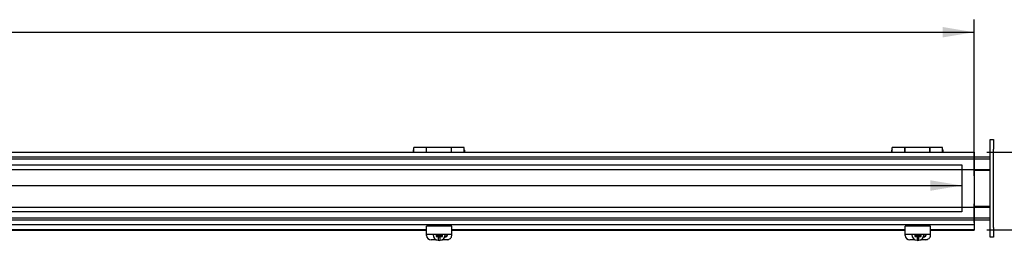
# Model space of a CAD drawing. Header units: inches. Extents: x 2 to 237, y 16 to 158.
# Tile 6 of 10: x 110 to 150, y 53 to 62. Entities that reach past the tile are written whole.
import ezdxf
from ezdxf.enums import TextEntityAlignment as Align
from ezdxf.lldxf.tags import DXFTag

# ---------------------------------------------------------------- set-up
doc = ezdxf.new("R2010")
doc.units = ezdxf.units.IN
doc.header["$MEASUREMENT"] = 0
for name, color, linetype in [('COM40176', 7, 'CONTINUOUS'), ('COM49077', 7, 'CONTINUOUS'), ('COM49084', 7, 'CONTINUOUS'), ('COM50001', 7, 'CONTINUOUS'), ('COM52631', 7, 'CONTINUOUS'), ('COM71024', 7, 'CONTINUOUS'), ('DEFAULT', 7, 'CONTINUOUS'), ('DV1_DEFAULT', 7, 'CONTINUOUS'), ('GSK11095', 7, 'CONTINUOUS'), ('HNG11000', 7, 'CONTINUOUS'), ('SCS19419', 7, 'CONTINUOUS')]:
    doc.layers.add(name, color=color, linetype=linetype)
doc.styles.add('SEACAD_TIMES_NEW_ROMAN', font='times.ttf')
tags = doc.linetypes.add('HIDDEN2', pattern=[0.1875, 0.125, -0.0625]).pattern_tags.tags
tags[6:7] = [DXFTag(74, 4), DXFTag(75, 0), DXFTag(340, '0'), DXFTag(46, 0.0), DXFTag(50, 0.0), DXFTag(44, 0.0), DXFTag(45, 0.0)]
tags[4:5] = [DXFTag(74, 4), DXFTag(75, 0), DXFTag(340, '0'), DXFTag(46, 0.0), DXFTag(50, 0.0), DXFTag(44, 0.0), DXFTag(45, 0.0)]

# ---------------------------------------------------------------- blocks, each defined once
blk = doc.blocks.new('GDIMGGROUP2')
at = {"layer": 'DEFAULT', "linetype": 'Continuous'}
blk.add_hatch(color=136, dxfattribs=at).paths.add_polyline_path([(147.062, 61.487), (147.062, 61.071), (148.312, 61.279)])
at = {"layer": 'DEFAULT', "color": 136, "linetype": 'Continuous'}
for p, q in [((148.312, 55.568), (148.312, 61.779)), ((91.525, 61.279), (148.312, 61.279))]:
    blk.add_line(p, q, dxfattribs=at)
blk = doc.blocks.new('GDIMGGROUP3')
at = {"layer": 'DEFAULT', "linetype": 'Continuous'}
for points in [[(151.296, 55.256), (151.087, 56.506), (150.879, 55.256)], [(151.296, 54.662), (150.879, 54.662), (151.087, 53.412)]]:
    blk.add_hatch(color=136, dxfattribs=at).paths.add_polyline_path(points)
at = {"layer": 'DEFAULT', "color": 136, "linetype": 'Continuous'}
for p, q in [((151.087, 57.876), (151.587, 57.876)), ((151.087, 57.876), (151.087, 53.412)), ((148.812, 56.506), (151.587, 56.506)), ((148.812, 53.412), (151.587, 53.412))]:
    blk.add_line(p, q, dxfattribs=at)
at = {"layer": 'DEFAULT', "color": 136, "linetype": 'Continuous', "style": 'SEACAD_TIMES_NEW_ROMAN'}
for s, p in [('3.09', (152.707, 58.376)), ('DOOR', (151.937, 56.876))]:
    blk.add_text(s, height=1, dxfattribs=at).set_placement(p, align=Align.TOP_LEFT)
blk = doc.blocks.new('GDIMGGROUP6')
at = {"layer": 'DEFAULT', "linetype": 'Continuous'}
blk.add_hatch(color=136, dxfattribs=at).paths.add_polyline_path([(146.578, 54.972), (147.828, 55.18), (146.578, 55.388)])
at = {"layer": 'DEFAULT', "color": 136, "linetype": 'Continuous'}
blk.add_line((91.53, 55.18), (147.828, 55.18), dxfattribs=at)

msp = doc.modelspace()

# ---------------------------------------------------------------- linework, layer by layer
at = {"layer": 'COM40176', "color": 7, "linetype": 'Continuous'}
for p, q in [((126.578, 53.343), (126.578, 53.568)), ((127.578, 53.568), (126.578, 53.568)), ((127.578, 53.343), (127.578, 53.568)), ((145.578, 53.343), (145.578, 53.568)), ((146.578, 53.568), (145.578, 53.568)), ((146.578, 53.343), (146.578, 53.568)), ((126.578, 53.249), (126.578, 53.343)), ((126.578, 53.195), (126.578, 53.249)), ((126.578, 53.249), (127.578, 53.249)), ((127.578, 53.249), (127.578, 53.343)), ((127.578, 53.195), (127.578, 53.249)), ((145.578, 53.249), (145.578, 53.343)), ((145.578, 53.195), (145.578, 53.249)), ((145.578, 53.249), (146.578, 53.249)), ((146.578, 53.249), (146.578, 53.343)), ((146.578, 53.195), (146.578, 53.249)), ((126.968, 53.025), (126.766, 53.025)), ((127.39, 53.025), (127.188, 53.025)), ((145.968, 53.025), (145.766, 53.025)), ((146.39, 53.025), (146.188, 53.025))]:
    msp.add_line(p, q, dxfattribs=at)
for centre, major_axis, start_param, end_param in [((126.766, 53.195), (-0.188, 0), 0, 1.570796), ((127.282, 53.252), (-0.14, 0), 1.64955, 3.121159), ((127.282, 53.276), (-0.14, 0), 1.733565, 2.930417), ((127.39, 53.195), (-0.188, 0), 1.570796, 3.141593), ((145.766, 53.195), (-0.188, 0), 0, 1.570796), ((146.282, 53.252), (-0.14, 0), 1.64955, 3.121159), ((146.282, 53.276), (-0.14, 0), 1.733565, 2.930417), ((146.39, 53.195), (-0.188, 0), 1.570796, 3.141593)]:
    msp.add_ellipse(centre, major_axis=major_axis, ratio=0.906308, start_param=start_param, end_param=end_param, dxfattribs=at)
at = {"layer": 'COM49077', "color": 7, "linetype": 'HIDDEN2'}
for p, q in [((29.844, 56.318), (148.312, 56.318)), ((29.203, 56.246), (148.953, 56.246)), ((29.844, 55.818), (148.312, 55.818)), ((29.844, 54.318), (148.312, 54.318)), ((29.203, 53.89), (148.953, 53.89)), ((29.844, 53.818), (148.312, 53.818))]:
    msp.add_line(p, q, dxfattribs=at)
at = {"layer": 'COM49077', "color": 7, "linetype": 'Continuous'}
for p, q in [((148.312, 56.318), (148.953, 56.318)), ((148.312, 55.818), (148.953, 55.818)), ((148.312, 54.318), (148.953, 54.318)), ((148.312, 53.818), (148.953, 53.818))]:
    msp.add_line(p, q, dxfattribs=at)
at = {"layer": 'COM49084', "color": 7, "linetype": 'Continuous'}
for p, q in [((29.844, 56.506), (148.312, 56.506)), ((148.312, 56.506), (148.312, 56.398)), ((148.312, 56.398), (148.312, 53.739)), ((29.844, 53.631), (148.312, 53.631)), ((148.312, 53.739), (148.312, 53.631)), ((148.312, 53.631), (148.312, 53.586)), ((148.312, 53.586), (148.312, 53.412)), ((126.578, 53.412), (108.578, 53.412)), ((126.578, 53.395), (108.578, 53.395)), ((145.578, 53.412), (127.578, 53.412)), ((145.578, 53.395), (127.578, 53.395)), ((148.312, 53.412), (146.578, 53.412)), ((148.312, 53.395), (146.578, 53.395)), ((148.312, 53.395), (148.312, 53.412))]:
    msp.add_line(p, q, dxfattribs=at)
at = {"layer": 'COM50001', "color": 7, "linetype": 'Continuous'}
for p, q in [((148.312, 55.787), (148.953, 55.787)), ((148.953, 54.35), (148.312, 54.35))]:
    msp.add_line(p, q, dxfattribs=at)
at = {"layer": 'COM52631', "color": 7, "linetype": 'Continuous'}
for p, q in [((127.305, 53.155), (127.326, 53.155)), ((146.305, 53.155), (146.326, 53.155))]:
    msp.add_line(p, q, dxfattribs=at)
at = {"layer": 'COM71024', "color": 7, "linetype": 'Continuous'}
for p, q in [((148.953, 56.631), (148.953, 57.006)), ((148.953, 57.006), (149.078, 57.006)), ((149.078, 57.006), (149.078, 56.631)), ((148.953, 53.506), (148.953, 56.631)), ((149.078, 53.506), (149.078, 56.631)), ((148.953, 53.131), (148.953, 53.506)), ((149.078, 53.506), (149.078, 53.131)), ((149.078, 53.131), (148.953, 53.131))]:
    msp.add_line(p, q, dxfattribs=at)
at = {"layer": 'DV1_DEFAULT', "color": 7, "linetype": 'HIDDEN2'}
for p, q in [((30.36, 56.005), (147.828, 56.005)), ((147.828, 56.005), (147.828, 54.131)), ((147.828, 54.131), (30.36, 54.131))]:
    msp.add_line(p, q, dxfattribs=at)
at = {"layer": 'GSK11095', "color": 7, "linetype": 'Continuous'}
for p, q in [((148.312, 56.434), (148.312, 56.434)), ((148.312, 56.434), (148.312, 56.434)), ((148.312, 55.684), (148.312, 56.434)), ((148.312, 55.684), (148.312, 55.684)), ((148.312, 55.684), (148.312, 55.684)), ((148.312, 54.453), (148.312, 54.453)), ((148.312, 54.453), (148.312, 54.453)), ((148.312, 53.703), (148.312, 54.453)), ((148.312, 53.703), (148.312, 53.703)), ((148.312, 53.703), (148.312, 53.703))]:
    msp.add_line(p, q, dxfattribs=at)
at = {"layer": 'HNG11000', "color": 7, "linetype": 'Continuous'}
for p, q in [((126.068, 56.506), (126.068, 56.696)), ((126.568, 56.696), (126.068, 56.696)), ((126.568, 56.696), (126.568, 56.506)), ((126.573, 56.506), (126.573, 56.696)), ((127.563, 56.696), (126.573, 56.696)), ((127.563, 56.506), (127.563, 56.696)), ((127.568, 56.506), (127.568, 56.696)), ((128.068, 56.696), (127.568, 56.696)), ((128.068, 56.506), (128.068, 56.696)), ((145.062, 56.506), (145.062, 56.696)), ((145.562, 56.696), (145.062, 56.696)), ((145.562, 56.696), (145.562, 56.506)), ((145.567, 56.506), (145.567, 56.696)), ((146.557, 56.696), (145.567, 56.696)), ((146.557, 56.506), (146.557, 56.696)), ((146.562, 56.506), (146.562, 56.696)), ((147.062, 56.696), (146.562, 56.696)), ((147.062, 56.506), (147.062, 56.696)), ((126.043, 56.568), (126.043, 56.506)), ((126.573, 56.618), (126.568, 56.618)), ((127.568, 56.618), (127.563, 56.618)), ((128.093, 56.506), (128.093, 56.568)), ((145.037, 56.568), (145.037, 56.506)), ((145.567, 56.618), (145.562, 56.618)), ((146.562, 56.618), (146.557, 56.618)), ((147.087, 56.506), (147.087, 56.568))]:
    msp.add_line(p, q, dxfattribs=at)
for centre, start, end in [((126.093, 56.568), 120, 180), ((128.043, 56.568), 0, 60), ((145.087, 56.568), 120, 180), ((147.037, 56.568), 0, 60)]:
    msp.add_arc(centre, 0.05, start, end, dxfattribs=at)
at = {"layer": 'SCS19419', "color": 7, "linetype": 'Continuous'}
for p, q in [((126.838, 53.241), (126.838, 53.228)), ((126.955, 53.21), (126.955, 53.146)), ((126.964, 53.209), (126.955, 53.21)), ((126.955, 53.178), (127.021, 53.178)), ((127.02, 53.209), (126.964, 53.209)), ((127.005, 53.209), (127.005, 53.188)), ((127.055, 53.207), (127.005, 53.207)), ((127.005, 53.188), (127.055, 53.188)), ((127.02, 53.209), (127.045, 53.232)), ((127.02, 53.146), (127.02, 53.173)), ((127.045, 53.249), (127.045, 53.232)), ((127.055, 53.234), (127.045, 53.234)), ((127.045, 53.151), (127.045, 53.123)), ((127.055, 53.249), (127.055, 53.234)), ((127.055, 53.207), (127.055, 53.188)), ((127.055, 53.188), (127.055, 53.143)), ((127.105, 53.162), (127.055, 53.162)), ((127.105, 53.234), (127.105, 53.249)), ((127.115, 53.234), (127.105, 53.234)), ((127.105, 53.207), (127.105, 53.188)), ((127.155, 53.207), (127.105, 53.207)), ((127.105, 53.188), (127.155, 53.188)), ((127.105, 53.155), (127.105, 53.188)), ((127.105, 53.155), (127.105, 53.155)), ((127.105, 53.143), (127.105, 53.155)), ((127.115, 53.232), (127.115, 53.249)), ((127.115, 53.232), (127.14, 53.209)), ((127.115, 53.123), (127.115, 53.151)), ((127.138, 53.178), (127.205, 53.178)), ((127.193, 53.209), (127.14, 53.209)), ((127.14, 53.173), (127.14, 53.146)), ((127.155, 53.188), (127.155, 53.209)), ((127.205, 53.21), (127.193, 53.209)), ((127.205, 53.146), (127.205, 53.21)), ((127.318, 53.228), (127.318, 53.241)), ((145.838, 53.241), (145.838, 53.228)), ((145.955, 53.21), (145.955, 53.146)), ((145.964, 53.209), (145.955, 53.21)), ((145.955, 53.178), (146.021, 53.178)), ((146.02, 53.209), (145.964, 53.209)), ((146.005, 53.209), (146.005, 53.188)), ((146.055, 53.207), (146.005, 53.207)), ((146.005, 53.188), (146.055, 53.188)), ((146.02, 53.209), (146.045, 53.232)), ((146.02, 53.146), (146.02, 53.173)), ((146.045, 53.249), (146.045, 53.232)), ((146.055, 53.234), (146.045, 53.234)), ((146.045, 53.151), (146.045, 53.123)), ((146.055, 53.249), (146.055, 53.234)), ((146.055, 53.207), (146.055, 53.188)), ((146.055, 53.188), (146.055, 53.143)), ((146.105, 53.162), (146.055, 53.162)), ((146.105, 53.234), (146.105, 53.249)), ((146.115, 53.234), (146.105, 53.234)), ((146.105, 53.207), (146.105, 53.188)), ((146.155, 53.207), (146.105, 53.207)), ((146.105, 53.188), (146.155, 53.188)), ((146.105, 53.155), (146.105, 53.188)), ((146.105, 53.155), (146.105, 53.155)), ((146.105, 53.143), (146.105, 53.155)), ((146.115, 53.232), (146.115, 53.249)), ((146.115, 53.232), (146.14, 53.209)), ((146.115, 53.123), (146.115, 53.151)), ((146.138, 53.178), (146.205, 53.178)), ((146.193, 53.209), (146.14, 53.209)), ((146.14, 53.173), (146.14, 53.146)), ((146.155, 53.188), (146.155, 53.209)), ((146.205, 53.21), (146.193, 53.209)), ((146.205, 53.146), (146.205, 53.21)), ((146.318, 53.228), (146.318, 53.241)), ((126.955, 53.146), (126.964, 53.146)), ((126.964, 53.146), (127.02, 53.146)), ((127.045, 53.123), (127.02, 53.146)), ((127.045, 53.123), (127.045, 53.073)), ((127.045, 53.073), (127.045, 53.002)), ((127.055, 53.143), (127.105, 53.143)), ((127.14, 53.146), (127.115, 53.123)), ((127.115, 53.074), (127.115, 53.123)), ((127.115, 53.002), (127.115, 53.074)), ((127.14, 53.146), (127.193, 53.146)), ((127.193, 53.146), (127.205, 53.146)), ((145.955, 53.146), (145.964, 53.146)), ((145.964, 53.146), (146.02, 53.146)), ((146.045, 53.123), (146.02, 53.146)), ((146.045, 53.123), (146.045, 53.073)), ((146.045, 53.073), (146.045, 53.002)), ((146.055, 53.143), (146.105, 53.143)), ((146.14, 53.146), (146.115, 53.123)), ((146.115, 53.074), (146.115, 53.123)), ((146.115, 53.002), (146.115, 53.074)), ((146.14, 53.146), (146.193, 53.146)), ((146.193, 53.146), (146.205, 53.146))]:
    msp.add_line(p, q, dxfattribs=at)
for centre, radius, start, end in [((127.071, 53.232), 0.232, 180.9958, 263.9408), ((127.087, 53.232), 0.232, 276.632, 358.4842), ((146.071, 53.232), 0.232, 180.9958, 263.9408), ((146.087, 53.232), 0.232, 276.632, 358.4842), ((127.058, 53.073), 0.0719, 259.6722, 267.696), ((127.105, 53.119), 0.0236, 88.9715, 90), ((127.101, 53.071), 0.0702, 272.8998, 281.1356), ((146.058, 53.073), 0.0719, 259.6722, 267.696), ((146.105, 53.119), 0.0236, 88.9715, 90), ((146.101, 53.071), 0.0702, 272.8998, 281.1356)]:
    msp.add_arc(centre, radius, start, end, dxfattribs=at)
for centre, major_axis, ratio, start_param, end_param in [((127.078, 53.241), (0.24, 0), 0.906308, 3.104972, 3.141593), ((127.055, 53.173), (-0.035, 0), 0.422618, 5.993434, 6.283185), ((127.055, 53.151), (0.01, 0), 0.422618, 1.570796, 3.141593), ((127.105, 53.151), (0.01, 0), 0.422618, 0.000002, 1.528344), ((127.105, 53.173), (-0.035, 0), 0.422618, 3.141593, 3.431344), ((127.078, 53.241), (0.24, 0), 0.906308, 0, 0.036621), ((127.078, 53.228), (0.24, 0), 0.906308, 6.274641, 6.283185), ((146.078, 53.241), (-0.24, 0), 0.906308, 6.246565, 6.283185), ((146.055, 53.173), (-0.035, 0), 0.422618, 5.993434, 6.283185), ((146.055, 53.151), (0.01, 0), 0.422618, 1.570796, 3.141593), ((146.105, 53.151), (0.01, 0), 0.422618, 0.000002, 1.528344), ((146.105, 53.173), (-0.035, 0), 0.422618, 3.141593, 3.431344), ((146.078, 53.241), (-0.24, 0), 0.906308, 3.141593, 3.178213), ((146.078, 53.228), (-0.24, 0), 0.906308, 3.133049, 3.141593), ((127.078, 53.209), (-0.231, 0), 0.906308, 1.468738, 1.685388), ((146.078, 53.209), (-0.231, 0), 0.906308, 1.468738, 1.685388)]:
    msp.add_ellipse(centre, major_axis=major_axis, ratio=ratio, start_param=start_param, end_param=end_param, dxfattribs=at)
for points, knots in [([(127.021, 53.178), (127.026, 53.173), (127.031, 53.169), (127.039, 53.162), (127.042, 53.16), (127.047, 53.158), (127.048, 53.157), (127.051, 53.155), (127.053, 53.155), (127.055, 53.155)], [0, 0, 0, 0, 0.5, 0.5, 0.75, 0.75, 0.875, 0.875, 1, 1, 1, 1]), ([(127.105, 53.155), (127.107, 53.155), (127.109, 53.156), (127.112, 53.157), (127.113, 53.158), (127.118, 53.161), (127.12, 53.163), (127.128, 53.169), (127.133, 53.173), (127.138, 53.178)], [0, 0, 0, 0, 0.125, 0.125, 0.25, 0.25, 0.5, 0.5, 1, 1, 1, 1]), ([(146.021, 53.178), (146.026, 53.173), (146.031, 53.169), (146.039, 53.162), (146.042, 53.16), (146.047, 53.158), (146.048, 53.157), (146.051, 53.155), (146.053, 53.155), (146.055, 53.155)], [0, 0, 0, 0, 0.5, 0.5, 0.75, 0.75, 0.875, 0.875, 1, 1, 1, 1]), ([(146.105, 53.155), (146.107, 53.155), (146.109, 53.156), (146.112, 53.157), (146.113, 53.158), (146.118, 53.161), (146.12, 53.163), (146.128, 53.169), (146.133, 53.173), (146.138, 53.178)], [0, 0, 0, 0, 0.125, 0.125, 0.25, 0.25, 0.5, 0.5, 1, 1, 1, 1])]:
    msp.add_open_spline(points, degree=3, knots=knots, dxfattribs=at)

# ---------------------------------------------------------------- block references
at = {"layer": 'DEFAULT'}
for name in ['GDIMGGROUP2', 'GDIMGGROUP3', 'GDIMGGROUP6']:
    msp.add_blockref(name, (0, 0), dxfattribs=at)

doc.saveas('drawing.dxf')
